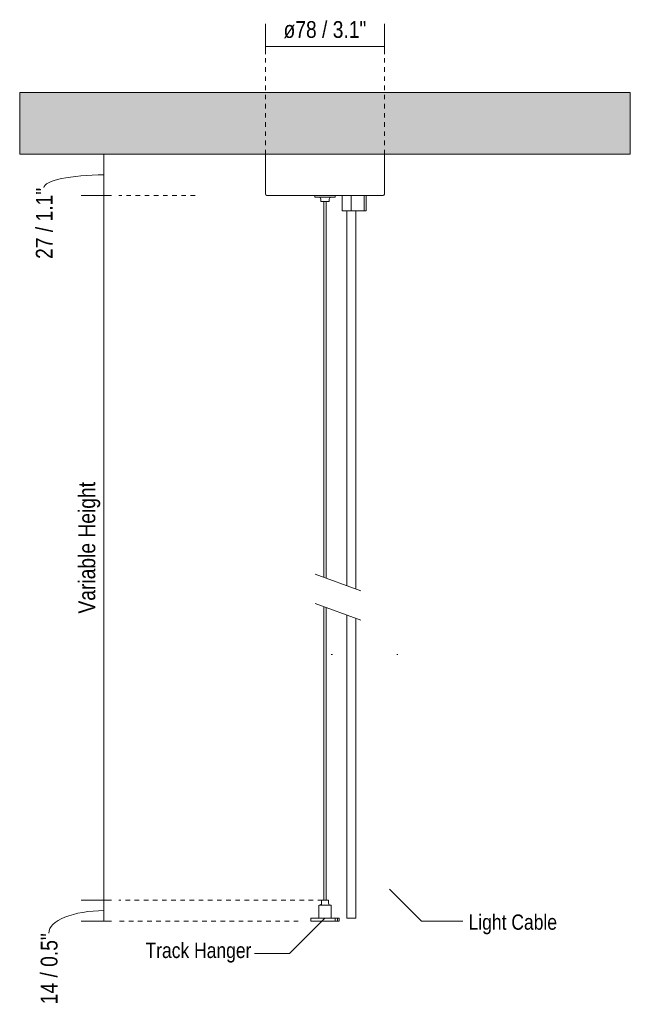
# Model space of a CAD drawing. Header units: millimetres. Extents: x 6395 to 7404, y 1444 to 6711.
# Tile 1 of 3: x 6395 to 6795, y 1444 to 2088. Entities that reach past the tile are written whole.
import ezdxf

# ---------------------------------------------------------------- set-up
doc = ezdxf.new("R2010")
doc.units = ezdxf.units.MM
doc.linetypes.add('Dash', pattern=[6, 3, -3])
doc.layers.add('A-ANNO-DIMS', color=7, linetype='Dash', lineweight=9, true_color=0xd2d2d2)
for name, color, linetype, lineweight in [('A-ANNO-DIMS-5', 7, 'Continuous', 9), ('A-CLNG', 7, 'Continuous', 9), ('E-LITE-EQPM', 7, 'Continuous', 20), ('G-ANNO-TEXT', 7, 'Continuous', 9)]:
    doc.layers.add(name, color=color, linetype=linetype, lineweight=lineweight)
doc.styles.add('Arial Narrow', font='ARIALN.TTF', dxfattribs={"height": 11})
doc.styles.add('Arial Narrow_1', font='ARIALN.TTF', dxfattribs={"height": 10})
doc.dimstyles.new('FARO_-_2_2mm_Arial_Narrow_mm_Inch_Left', dxfattribs={"dimscale": 304.8, "dimtxt": 11.257741, "dimasz": 0, "dimexe": 0.049213, "dimexo": 0.0625, "dimgap": 0.008202, "dimtad": 1, "dimdec": 0, "dimzin": 0, "dimdsep": 46, "dimtxsty": 'Arial Narrow', "dimblk1": 'NONE', "dimblk2": 'NONE', "dimsah": 1, "dimcen": 0.09, "dimadec": 0, "dimazin": 0, "dimtfac": 1, "dimtdec": 4, "dimtix": 1, "dimtmove": 0, "dimatfit": 3, "dimfxl": 0.016404, "dimfxlon": 1, "dimtvp": 1, "dimtolj": 1, "dimtzin": 0, "dimarcsym": 2})
doc.dimstyles.new('FARO_-_2_2mm_Arial_Narrow_mm_Inch_Left_1', dxfattribs={"dimscale": 304.8, "dimtxt": 11.257741, "dimasz": 0, "dimexe": 0.049213, "dimexo": 0.0625, "dimgap": 0.008202, "dimtad": 1, "dimdec": 0, "dimzin": 0, "dimdsep": 46, "dimtxsty": 'Arial Narrow', "dimblk1": 'NONE', "dimblk2": 'NONE', "dimsah": 1, "dimcen": 0.09, "dimadec": 0, "dimazin": 0, "dimtfac": 1, "dimtdec": 4, "dimtix": 1, "dimtmove": 1, "dimatfit": 3, "dimfxl": 0.016404, "dimfxlon": 1, "dimtvp": 1, "dimtolj": 1, "dimtzin": 0, "dimarcsym": 2})

# ---------------------------------------------------------------- blocks, each defined once
blk = doc.blocks.new('5020210202 - 5020210202 NESO Accessory kit pendant for driver-467733-Alzado_PDF')
at = {"layer": 'E-LITE-EQPM'}
for p, q in [((6555.95, 2000), (6555.95, 1973.98)), ((6633.95, 1973.98), (6633.95, 2000)), ((6588.2, 1973), (6588.2, 1972)), ((6601.7, 1972), (6601.7, 1973)), ((6606.26, 1973), (6606.26, 1963)), ((6612.03, 1973), (6612.03, 1963)), ((6620.59, 1973), (6620.59, 1963)), ((6621.86, 1963), (6621.86, 1973)), ((6594.18, 1972), (6588.2, 1972)), ((6592.2, 1970.61), (6592.2, 1969)), ((6594.64, 1969), (6592.22, 1969)), ((6594.15, 1969), (6594.15, 1723.01)), ((6601.69, 1972), (6594.18, 1972)), ((6597.7, 1969), (6594.64, 1969)), ((6595.75, 1722.42), (6595.75, 1969)), ((6597.7, 1969), (6597.7, 1970.61)), ((6612.03, 1963), (6606.26, 1963)), ((6609.21, 1963), (6609.21, 1717.53)), ((6620.59, 1963), (6612.03, 1963)), ((6615.21, 1715.34), (6615.21, 1963)), ((6621.86, 1963), (6620.59, 1963)), ((6594.15, 1703.93), (6594.15, 1511.81)), ((6595.75, 1511.81), (6595.75, 1703.34)), ((6609.21, 1698.44), (6609.21, 1500)), ((6615.21, 1500), (6615.21, 1696.26)), ((6591, 1508.5), (6591, 1500)), ((6594.5, 1508.5), (6591.03, 1508.5)), ((6592.7, 1511.81), (6592.7, 1509.69)), ((6592.71, 1511.81), (6594.69, 1511.81)), ((6598.9, 1508.5), (6594.5, 1508.5)), ((6594.69, 1511.81), (6597.21, 1511.81)), ((6597.21, 1509.69), (6597.21, 1511.81)), ((6598.9, 1500), (6598.9, 1508.5)), ((6585.59, 1500), (6585.59, 1498)), ((6585.65, 1500), (6593.11, 1500)), ((6593.11, 1498), (6585.65, 1498)), ((6593.11, 1500), (6601.56, 1500)), ((6601.56, 1498), (6593.11, 1498)), ((6601.56, 1500), (6603.03, 1500)), ((6601.56, 1500), (6601.56, 1498)), ((6603.03, 1498), (6601.56, 1498)), ((6603.03, 1500), (6603.04, 1500)), ((6603.04, 1498), (6603.03, 1498)), ((6603.04, 1498), (6603.04, 1500)), ((6603.07, 1500), (6603.76, 1500)), ((6603.76, 1498), (6603.07, 1498)), ((6603.76, 1500), (6604.26, 1500)), ((6604.26, 1498), (6603.76, 1498)), ((6604.26, 1500), (6604.32, 1500)), ((6604.32, 1498), (6604.26, 1498)), ((6604.32, 1498), (6604.32, 1500)), ((6611.87, 1500), (6609.23, 1500)), ((6615.18, 1500), (6611.87, 1500))]:
    blk.add_line(p, q, dxfattribs=at)
at = {"layer": 'E-LITE-EQPM', "flags": 128}
for points in [[(6556.93, 1973), (6556.13, 1973.42), (6555.95, 1973.98)], [(6588.21, 1973), (6587.65, 1973), (6582, 1973), (6576.66, 1973), (6571.75, 1973), (6567.4, 1973), (6563.7, 1973), (6560.74, 1973), (6558.6, 1973), (6557.32, 1973), (6556.93, 1973)], [(6556.93, 1973), (6557.38, 1973), (6558.73, 1973), (6560.94, 1973), (6563.95, 1973), (6567.7, 1973), (6572.1, 1973), (6577.04, 1973), (6582.41, 1973), (6588.08, 1973), (6590.58, 1973)], [(6590.58, 1973), (6596.44, 1973), (6602.26, 1973), (6607.91, 1973), (6613.25, 1973), (6618.16, 1973), (6622.51, 1973), (6626.21, 1973), (6629.17, 1973), (6631.31, 1973), (6632.59, 1973), (6632.97, 1973)], [(6606.26, 1973), (6601.83, 1973), (6601.69, 1973)], [(6632.97, 1973), (6632.52, 1973), (6631.18, 1973), (6628.97, 1973), (6625.96, 1973), (6622.2, 1973), (6621.86, 1973)], [(6633.95, 1973.98), (6633.53, 1973.18), (6632.97, 1973)], [(6592.2, 1970.61), (6591.77, 1971.62), (6590.81, 1972)], [(6599.09, 1972), (6598.09, 1971.57), (6597.7, 1970.61)], [(6591.86, 1508.54), (6592.59, 1509.17), (6592.7, 1509.69)], [(6597.21, 1509.69), (6597.63, 1508.75), (6598.09, 1508.5)]]:
    blk.add_lwpolyline(points, dxfattribs=at)
blk = doc.blocks.new('DIMBLOCK1-Alzado_PDF')
at = {"layer": 'A-ANNO-DIMS-5', "color": 251, "true_color": 0x5b5b5b}
for p, q in [((6555.95, 2070.25), (6555.95, 2085.45)), ((6633.95, 2070.25), (6633.95, 2085.45)), ((6555.95, 2070.45), (6633.95, 2070.45)), ((6555.95, 2070.45), (6555.95, 2065.45)), ((6633.95, 2070.45), (6633.95, 2065.45))]:
    blk.add_line(p, q, dxfattribs=at)
at = {"layer": 'A-ANNO-DIMS-5', "color": 0, "insert": (6567.79, 2087.16), "char_height": 11, "width": 65.1877, "attachment_point": 1, "line_spacing_factor": 0.974696, "style": 'Arial Narrow'}
blk.add_mtext('ø78 / 3.1"', dxfattribs=at)
blk = doc.blocks.new('_None')
blk = doc.blocks.new('DIMBLOCK2-Alzado_PDF')
at = {"layer": 'A-ANNO-DIMS-5', "color": 251, "true_color": 0x5b5b5b}
for p, q in [((6450.17, 2000), (6445.17, 2000)), ((6449.97, 2000), (6465.17, 2000)), ((6450.17, 2000), (6450.17, 1973)), ((6455.17, 1973), (6435.17, 1973)), ((6450.17, 1973), (6455.17, 1973))]:
    blk.add_line(p, q, dxfattribs=at)
blk.add_ellipse((6450.17, 1978.13), major_axis=(39.33, 0), ratio=0.212689, start_param=1.570796, end_param=3.141593, dxfattribs=at)
at = {"layer": 'A-ANNO-DIMS-5', "color": 0, "insert": (6405.55, 1931.49), "char_height": 11, "width": 55.9671, "attachment_point": 1, "rotation": 90, "line_spacing_factor": 0.974696, "style": 'Arial Narrow'}
blk.add_mtext('27 / 1.1"', dxfattribs=at)
blk = doc.blocks.new('DIMBLOCK3-Alzado_PDF')
at = {"layer": 'A-ANNO-DIMS-5', "color": 251, "true_color": 0x5b5b5b}
for p, q in [((6455.17, 1973), (6435.17, 1973)), ((6450.17, 1973), (6450.17, 1511.81)), ((6450.17, 1973), (6455.17, 1973)), ((6455.17, 1511.81), (6435.17, 1511.81)), ((6450.17, 1511.81), (6455.17, 1511.81))]:
    blk.add_line(p, q, dxfattribs=at)
at = {"layer": 'A-ANNO-DIMS-5', "color": 0, "insert": (6433.45, 1699.34), "char_height": 11, "width": 103.3568, "attachment_point": 1, "rotation": 90, "line_spacing_factor": 0.974696, "style": 'Arial Narrow'}
blk.add_mtext('Variable Height', dxfattribs=at)
blk = doc.blocks.new('DIMBLOCK4-Alzado_PDF')
at = {"layer": 'A-ANNO-DIMS-5', "color": 251, "true_color": 0x5b5b5b}
for p, q in [((6455.17, 1511.81), (6435.17, 1511.81)), ((6450.17, 1511.81), (6450.17, 1498)), ((6450.17, 1511.81), (6455.17, 1511.81)), ((6455.17, 1498), (6435.17, 1498)), ((6450.17, 1498), (6455.17, 1498))]:
    blk.add_line(p, q, dxfattribs=at)
blk.add_ellipse((6450.17, 1490.22), major_axis=(36.16, 0), ratio=0.406039, start_param=1.570796, end_param=3.141593, dxfattribs=at)
at = {"layer": 'A-ANNO-DIMS-5', "color": 0, "insert": (6408.73, 1443.58), "char_height": 11, "width": 55.9671, "attachment_point": 1, "rotation": 90, "line_spacing_factor": 0.974696, "style": 'Arial Narrow'}
blk.add_mtext('14 / 0.5"', dxfattribs=at)

msp = doc.modelspace()

# ---------------------------------------------------------------- hatches: boundary and pattern name
at = {"layer": 'A-CLNG', "true_color": 0xe8e8e8}
msp.add_hatch(color=254, dxfattribs=at).paths.add_polyline_path([(6595.36, 2000), (6794.95, 2000), (6794.95, 2040.5), (6394.95, 2040.5), (6394.95, 2000), (6565.51, 2000)])

# ---------------------------------------------------------------- linework, layer by layer
at = {"layer": 'A-ANNO-DIMS'}
for p, q in [((6555.95, 2000), (6555.95, 2067.35)), ((6633.95, 2000), (6633.95, 2067.35)), ((6509.85, 1973), (6459.85, 1973)), ((6593.23, 1511.81), (6459.85, 1511.81)), ((6577.45, 1498), (6459.85, 1498))]:
    msp.add_line(p, q, dxfattribs=at)
at = {"layer": 'A-ANNO-DIMS', "color": 251, "linetype": 'Continuous', "true_color": 0x5b5b5b}
for p, q in [((6637.17, 1518.97), (6658.14, 1498)), ((6594.91, 1500), (6571.7, 1476.79)), ((6658.14, 1498), (6685.14, 1498)), ((6548.7, 1476.79), (6571.7, 1476.79))]:
    msp.add_line(p, q, dxfattribs=at)
at = {"layer": 'A-CLNG'}
for p, q in [((6394.95, 2040.5), (6794.95, 2040.5)), ((6394.95, 2000), (6394.95, 2040.5)), ((6794.95, 2040.5), (6794.95, 2000)), ((6794.95, 2000), (6394.95, 2000))]:
    msp.add_line(p, q, dxfattribs=at)
at = {"layer": 'E-LITE-EQPM'}
for p, q in [((6618.5, 1714.14), (6588.5, 1725.06)), ((6588.5, 1705.98), (6618.5, 1695.06)), ((6598.95, 1672.59), (6599.77, 1672.59)), ((6641.95, 1672.59), (6642.77, 1672.59))]:
    msp.add_line(p, q, dxfattribs=at)

# ---------------------------------------------------------------- block references
msp.add_blockref('5020210202 - 5020210202 NESO Accessory kit pendant for driver-467733-Alzado_PDF', (0, 0), dxfattribs=at)

# ---------------------------------------------------------------- texts
at = {"layer": 'G-ANNO-TEXT', "color": 251, "true_color": 0x5b5b5b, "char_height": 10, "attachment_point": 1, "style": 'Arial Narrow_1'}
for s, insert, width in [('Light Cable', (6689, 1502.39), 72.5527), ('Track Hanger', (6477.37, 1483.87), 86.9831)]:
    msp.add_mtext(s, dxfattribs=dict(at, insert=insert, width=width))

# ---------------------------------------------------------------- dimensions: what is measured, and where the dimension line sits
at = {"layer": 'A-ANNO-DIMS', "color": 251, "linetype": 'Continuous', "true_color": 0x5b5b5b}
dim = msp.add_linear_dim(base=(6633.95, 2070.45), p1=(6555.95, 2065.45), p2=(6633.95, 2065.45), text='ø<>', dimstyle='FARO_-_2_2mm_Arial_Narrow_mm_Inch_Left', override={"dimpost": '<>', "dimfxl": 78}, dxfattribs=at)
dim.commit()
dim.dimension.update_dxf_attribs({"geometry": 'DIMBLOCK1-Alzado_PDF', "text_midpoint": (6594.95, 2080.07)})
for base, p1, p2, override, picture, middle in [((6450.17, 1973), (6445.17, 2000), (6455.17, 1973), {"dimpost": '<>', "dimfxl": 28.79236}, 'DIMBLOCK2-Alzado_PDF', (6412.88, 1959.48)), ((6450.17, 1498), (6455.17, 1511.81), (6455.17, 1498), {"dimpost": '<>', "dimfxl": 13.806631}, 'DIMBLOCK4-Alzado_PDF', (6416.06, 1471.57))]:
    dim = msp.add_linear_dim(base=base, p1=p1, p2=p2, angle=90, dimstyle='FARO_-_2_2mm_Arial_Narrow_mm_Inch_Left_1', override=override, dxfattribs=at)
    dim.commit()
    dim.dimension.update_dxf_attribs({"geometry": picture, "text_midpoint": middle, "dimtype": 160, "text_rotation": 90})
dim = msp.add_linear_dim(base=(6450.17, 1511.81), p1=(6455.17, 1973), p2=(6455.17, 1511.81), angle=90, text='Variable Height', dimstyle='FARO_-_2_2mm_Arial_Narrow_mm_Inch_Left', override={"dimpost": '<>', "dimfxl": 461.193369}, dxfattribs=at)
dim.commit()
dim.dimension.update_dxf_attribs({"geometry": 'DIMBLOCK3-Alzado_PDF', "text_midpoint": (6440.55, 1742.4)})

doc.saveas('drawing.dxf')
